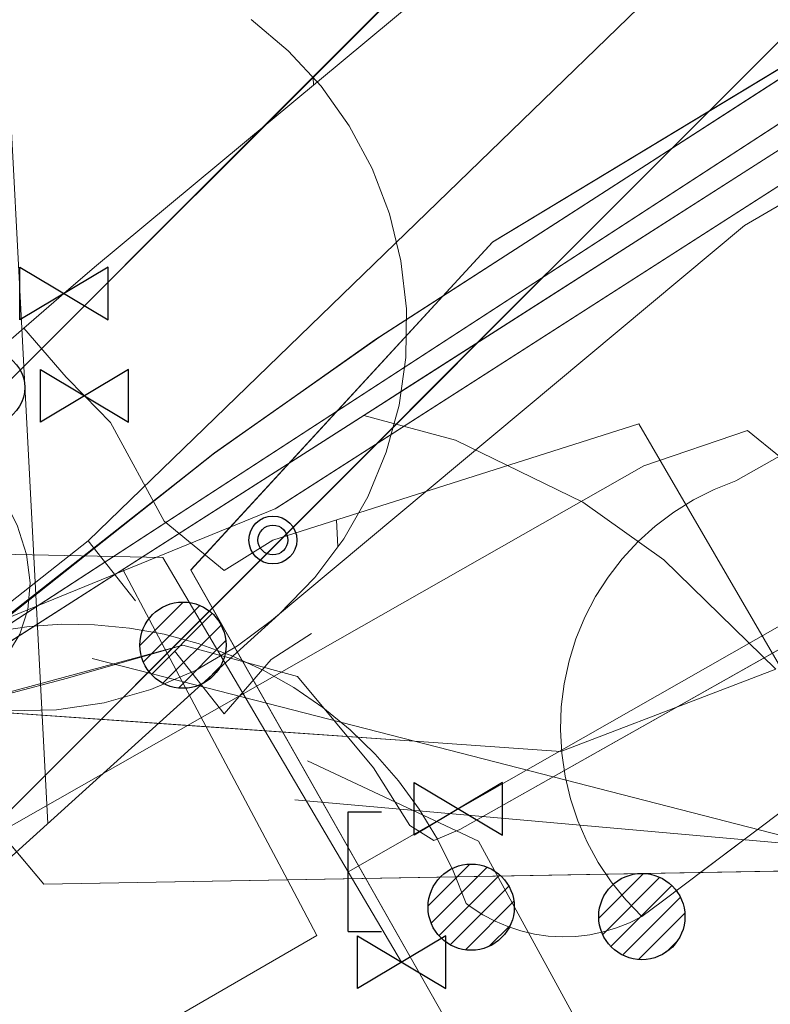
# Model space of a CAD drawing. Header units: metres. Extents: x 197355 to 199157, y 355772 to 356286.
# Tile 71 of 256: x 197658 to 197666, y 356032 to 356042. Entities that reach past the tile are written whole.
import ezdxf
from ezdxf.lldxf.tags import DXFTag

# ---------------------------------------------------------------- set-up
doc = ezdxf.new("R2010")
doc.units = ezdxf.units.M
for name, color, linetype, lineweight in [('B-WE-KL-DATA_ENEXISNETBEHEERB.V.-G', 90, 'KL-DATA-N', 18), ('B-WE-KL-DATA_HULPSTUK_KPNB.V.-S', 90, 'Continuous', 25), ('B-WE-KL-DATA_KABELBUNDEL_KPNB.V.-G', 90, 'Continuous', 18), ('B-WE-KL-DATA_KABELBUNDEL_ZIGGOB.V.-G', 94, 'Continuous', 18), ('B-WE-KL-DATA_TELECOM_BTNEDERLANDN.V.-G', 74, 'KL-TELECOM-ALGEMEEN-N', 18), ('B-WE-KL-DATA_TELECOM_EUROFIBERNEDERLANDB.V.-G', 98, 'KL-TELECOM-ALGEMEEN-N', 18), ('B-WE-KL-DATA_TELECOM_ZIGGOB.V.-G', 94, 'KL-TELECOM-ALGEMEEN-N', 18), ('B-WE-KL-DATA_ZIGGOB.V.-G', 94, 'KL-DATA-N', 18), ('B-WE-KL-ET_LS_ENEXISNETBEHEERB.V.-G', 190, 'KL-LS-N', 18), ('B-WE-KL-ET_LS_HULPSTUK_ENEXISNETBEHEERB.V.-G', 190, 'Continuous', 18), ('B-WE-KL-ET_LS_HULPSTUK_ENEXISNETBEHEERB.V.-S', 190, 'Continuous', 25), ('B-WE-KL-ET_LS_KABELBUNDEL_ENEXISNETBEHEERB.V.-G', 190, 'KL-BUNDEL-N', 18), ('B-WE-KL-ET_MS_10 kV_ENEXISNETBEHEERB.V.-G', 130, 'KL-MS-N', 18), ('B-WE-KL-ET_MS_ENEXISNETBEHEERB.V.-G', 130, 'KL-MS-N', 18), ('B-WE-KL-GAS_HULPSTUK_ENEXISNETBEHEERB.V.-S', 30, 'Continuous', 25), ('B-WE-KL-GAS_LD_ENEXISNETBEHEERB.V.-G', 50, 'KL-GAS-LD-N', 18), ('B-WE-KL-GAS_LD_HOOFDLEIDING_30 MBAR_PVC_160_ENEXISNETBEHEERB.V.-G', 50, 'KL-GAS-LD-N', 18), ('B-WE-KL-WATER_HULPSTUK_NVWATERLEIDINGMAATSCHAPPIJLIMBURG-S', 170, 'Continuous', 25), ('B-WE-KL-WATER_TRANSPORTLEIDING_NVWATERLEIDINGMAATSCHAPPIJLIMBURG-G', 170, 'KL-WATER-TR-N', 18), ('B-WE-KL-WATER_TRANSPORTLEIDING_NVWATERLEIDINGMAATSCHAPPIJLIMBURG-V', 170, 'Continuous', 18)]:
    doc.layers.add(name, color=color, linetype=linetype, lineweight=lineweight)
doc.styles.add('NLCS-ISO', font='NLCS-ISO.ttf')
doc.styles.get("Standard").update_dxf_attribs({"font": 'isocp.shx'})
doc.linetypes.add('KL-BUNDEL-N', pattern='A,28,-5,[103,NLCS.SHX,S=1.25,R=0,X=0,Y=0],-5,[103,NLCS.SHX,S=1.25,R=0,X=0,Y=0],-5,[103,NLCS.SHX,S=1.25,R=0,X=0,Y=0],-5,[103,NLCS.SHX,S=1.25,R=0,X=0,Y=0],-5', length=53)
tags = doc.linetypes.add('KL-DATA-N', pattern='A,4,-1,[101,NLCS.SHX,S=0.5,R=0,X=0,Y=0],-1,4,-1,["D",Standard,S=1,R=0,X=-0.25,Y=-0.5],-1.5', length=12.5).pattern_tags.tags
tags[18] = DXFTag(74, 10)
tags = doc.linetypes.add('KL-GAS-LD-N', pattern='A,4,-1,[69,NLCS.SHX,S=0.5,R=0,X=0,Y=0],-1,4,-1,["L",Standard,S=1,R=0,X=0.25,Y=-0.5],-2', length=13).pattern_tags.tags
tags[18] = DXFTag(74, 10)
tags = doc.linetypes.add('KL-LS-N', pattern='A,4,-1,[103,NLCS.SHX,S=0.75,R=0,X=0,Y=0],-1,4,-1,["L",Standard,S=1,R=0,X=0,Y=-0.5],-2', length=13).pattern_tags.tags
tags[18] = DXFTag(74, 10)
tags = doc.linetypes.add('KL-MS-N', pattern='A,4,-1,[103,NLCS.SHX,S=0.75,R=0,X=0,Y=0],-1,4,-1,["M",Standard,S=1,R=0,X=0,Y=-0.5],-2', length=13).pattern_tags.tags
tags[18] = DXFTag(74, 10)
doc.linetypes.add('KL-TELECOM-ALGEMEEN-N', pattern='A,7,-1,[101,NLCS.SHX,S=0.5,R=0,X=0,Y=0],-1', length=9)
doc.linetypes.add('KL-WATER-TR-N', pattern='A,7,-0.5,[168,NLCS.SHX,S=0.75,R=0,X=0.75,Y=0],-2,[168,NLCS.SHX,S=0.75,R=0,X=0.75,Y=0],-2', length=11.5)
pattern_1 = [(45, (0, 0), (-2.245064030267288, 2.245064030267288), [])]

# ---------------------------------------------------------------- blocks, each defined once
blk = doc.blocks.new('SKL-ET_HULP_MOF-SO')
h = blk.add_hatch()
h.set_pattern_fill('ANSI31', color=256, scale=6, style=0)
h.set_pattern_definition([(45, (-2.250000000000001, -126.9820083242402), (-0.5303300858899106, 0.5303300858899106), [])])
edge = h.paths.add_edge_path()
edge.add_arc((0, 0), 2.25, 0, 360)
at = {"linetype": 'Continuous'}
blk.add_circle((0, 0), 2.25, dxfattribs=at)
blk = doc.blocks.new('SKL-WTB_HULP_AFSLUITER-SO')
for p, q in [((2.303946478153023, 1.373199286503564), (-2.303946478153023, -1.373199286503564)), ((-2.303946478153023, 1.373199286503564), (2.303946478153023, -1.373199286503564)), ((2.303946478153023, -1.373199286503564), (2.303946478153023, 1.373199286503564))]:
    blk.add_line(p, q)
at = {"ltscale": 0.1}
blk.add_line((-2.303946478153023, -1.373199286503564), (-2.303946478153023, 1.373199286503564), dxfattribs=at)
blk = doc.blocks.new('SKL-WTB_HULP_EINDKAP-SO')
for p, q in [((0, -0.625), (0, 0.625)), ((0, 0.625), (0.3464025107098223, 0.625)), ((0, -0.625), (0.3464025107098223, -0.625))]:
    blk.add_line(p, q)
blk = doc.blocks.new('SIE-WEG_STRAATPOT_BRANDKRAAN-SO')
blk.add_ellipse((-4.547473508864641e-16, 0), major_axis=(-0.7288689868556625, 1.338866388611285e-16), ratio=0.6859943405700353)
at = {"style": 'NLCS-ISO'}
blk.add_text('BR', height=0.4, dxfattribs=at).set_placement((-0.2979630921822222, -0.1529624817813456))
blk = doc.blocks.new('SIE-WEG_AFVALBAK_TYPE_01')
for centre, radius in [((0, 0), 0.25), ((-2.384185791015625e-10, 0), 0.1558781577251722)]:
    blk.add_circle(centre, radius)

msp = doc.modelspace()

# ---------------------------------------------------------------- hatches: boundary and pattern name
at = {"layer": 'B-WE-KL-WATER_TRANSPORTLEIDING_NVWATERLEIDINGMAATSCHAPPIJLIMBURG-V'}
h = msp.add_hatch(dxfattribs=at)
h.set_pattern_fill('ANSI31', color=256, style=0)
h.set_pattern_definition(pattern_1)
h.paths.add_polyline_path([(198007.7628824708, 356117.5997837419), (198008.191053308, 356117.4881235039), (198008.6649657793, 356117.3032411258), (198009.1101150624, 356117.0614514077), (198009.5208232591, 356116.7658054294), (198009.8892403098, 356116.421363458), (198010.2133976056, 356116.0315743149), (198010.4841116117, 356115.6059384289), (198010.6991558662, 356115.1486696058), (198010.8553056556, 356114.6666071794), (198010.949667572, 356114.1700076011), (198010.9799946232, 356113.6680150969), (198010.9463448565, 356113.1616662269), (198010.850452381, 356112.6662217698), (198010.691542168, 356112.1862969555), (198010.4739691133, 356111.7311533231), (198010.1992088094, 356111.3041934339), (198009.8755191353, 356110.9181635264), (198009.5048454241, 356110.5754501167), (198009.092970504, 356110.2819392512), (198008.6464353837, 356110.041866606), (198008.1760224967, 356109.8613686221), (198007.6846952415, 356109.7413375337), (198007.1829394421, 356109.6838113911), (198006.6761135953, 356109.6910060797), (198006.1446725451, 356109.7658329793), (197977.0522983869, 356115.7532054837), (197954.9655211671, 356119.6777403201), (197940.9198486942, 356121.4894052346), (197899.4343655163, 356124.4679683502), (197875.4883874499, 356123.8214038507), (197861.0252651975, 356122.103750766), (197835.4696886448, 356116.2693739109), (197808.8941616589, 356104.1994298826), (197808.3209092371, 356103.9843477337), (197783.0416907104, 356096.4352139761), (197782.7276032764, 356096.3533172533), (197770.5728292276, 356093.6601809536), (197749.8006008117, 356085.675033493), (197737.4789958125, 356080.4287839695), (197727.6437167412, 356075.2376629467), (197697.8964830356, 356058.0881866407), (197674.4277834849, 356044.9122324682), (197665.4568640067, 356039.6937423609), (197660.5212532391, 356035.5694648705), (197660.1670550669, 356035.3042359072), (197659.7261458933, 356035.0477804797), (197659.2593476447, 356034.8492110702), (197658.7750990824, 356034.7127917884), (197658.2748882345, 356034.6384793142), (197657.770043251, 356034.6280783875), (197657.2664117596, 356034.6809236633), (197656.7738561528, 356034.7968661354), (197656.3018137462, 356034.9733828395), (197655.854061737, 356035.209252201), (197655.4400016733, 356035.4994139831), (197655.0661049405, 356035.8396840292), (197654.7374136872, 356036.2235570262), (197654.4603757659, 356036.6466985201), (197654.239472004, 356037.1005116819), (197654.0762295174, 356037.5798364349), (197653.9755461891, 356038.0752623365), (197653.9380045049, 356038.5792794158), (197653.9651949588, 356039.0839022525), (197654.0548537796, 356039.5810283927), (197654.2066232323, 356040.0626967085), (197654.4186302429, 356040.5219118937), (197654.6868851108, 356040.951920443), (197655.0053364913, 356041.342202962), (197655.3949589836, 356041.7114530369), (197660.7139438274, 356046.150197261), (197661.1688344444, 356046.4543241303), (197670.4212361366, 356051.8367787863), (197693.9135193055, 356065.0268148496), (197723.6954234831, 356082.1954183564), (197733.8731528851, 356087.5717867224), (197734.2103639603, 356087.7318495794), (197746.8763082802, 356093.121931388), (197767.9462000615, 356101.2212851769), (197768.5878591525, 356101.4147728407), (197780.8725605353, 356104.1364851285), (197805.8044641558, 356111.582321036), (197832.5130166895, 356123.7125554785), (197832.7995029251, 356123.8296055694), (197833.3261384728, 356123.9862905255), (197859.4262278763, 356129.9450692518), (197859.8968573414, 356130.0260571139), (197874.7021822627, 356131.7842766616), (197875.1116929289, 356131.8139774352), (197899.3913466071, 356132.4696987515), (197899.8350112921, 356132.4597995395), (197941.580219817, 356129.4625898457), (197956.2904980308, 356127.5672539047), (197978.6286532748, 356123.5958044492)])
h = msp.add_hatch(dxfattribs=at)
h.set_pattern_fill('ANSI31', color=256, style=0)
h.set_pattern_definition(pattern_1)
h.paths.add_polyline_path([(197663.353, 356038.981), (197663.329, 356039.471), (197663.257, 356039.956), (197663.138, 356040.432), (197662.972, 356040.894), (197662.763, 356041.338), (197662.51, 356041.759), (197662.218, 356042.153), (197661.889, 356042.517), (197661.525, 356042.846), (197661.131, 356043.138), (197660.71, 356043.391), (197660.266, 356043.6), (197659.804, 356043.766), (197659.328, 356043.885), (197658.843, 356043.957), (197658.353, 356043.981), (197657.863, 356043.957), (197657.378, 356043.885), (197656.902, 356043.766), (197656.44, 356043.6), (197655.996, 356043.391), (197655.575, 356043.138), (197655.181, 356042.846), (197654.817, 356042.517), (197654.488, 356042.153), (197654.196, 356041.759), (197653.943, 356041.338), (197653.734, 356040.894), (197653.568, 356040.432), (197653.449, 356039.956), (197653.377, 356039.471), (197653.353, 356038.981), (197653.377, 356038.491), (197653.449, 356038.006), (197653.568, 356037.53), (197653.734, 356037.068), (197653.943, 356036.624), (197654.196, 356036.203), (197654.488, 356035.809), (197654.817, 356035.445), (197655.181, 356035.116), (197655.575, 356034.824), (197655.996, 356034.571), (197656.44, 356034.362), (197656.902, 356034.196), (197657.378, 356034.077), (197657.863, 356034.005), (197658.353, 356033.981), (197658.843, 356034.005), (197659.328, 356034.077), (197659.804, 356034.196), (197660.266, 356034.362), (197660.71, 356034.571), (197661.131, 356034.824), (197661.525, 356035.116), (197661.889, 356035.445), (197662.218, 356035.809), (197662.51, 356036.203), (197662.763, 356036.624), (197662.972, 356037.068), (197663.138, 356037.53), (197663.257, 356038.006), (197663.329, 356038.491)])
h = msp.add_hatch(dxfattribs=at)
h.set_pattern_fill('ANSI31', color=256, style=0)
h.set_pattern_definition(pattern_1)
h.paths.add_polyline_path([(197607.409, 355986.912), (197608.031, 355987.029), (197608.632, 355987.224), (197609.204, 355987.493), (197609.652, 355987.771), (197610.452, 355988.328), (197610.819, 355988.609), (197614.693, 355991.876), (197626.75, 356003.407), (197646.025, 356021.105), (197661.291, 356034.914), (197661.732, 356035.367), (197662.112, 356035.871), (197662.426, 356036.421), (197662.667, 356037.004), (197662.834, 356037.615), (197662.921, 356038.24), (197662.93, 356038.872), (197662.858, 356039.501), (197662.708, 356040.114), (197662.482, 356040.704), (197662.182, 356041.262), (197661.815, 356041.777), (197661.387, 356042.24), (197660.902, 356042.647), (197660.37, 356042.989), (197659.801, 356043.261), (197659.199, 356043.46), (197658.58, 356043.58), (197657.949, 356043.622), (197657.318, 356043.584), (197656.696, 356043.466), (197656.096, 356043.271), (197655.524, 356043.002), (197654.99, 356042.662), (197654.582, 356042.33), (197639.305, 356028.51), (197619.947, 356010.737), (197608.124, 355999.418), (197604.549, 355996.403), (197603.939, 355995.978), (197603.443, 355995.584), (197603.002, 355995.132), (197602.622, 355994.628), (197602.308, 355994.079), (197602.065, 355993.496), (197601.898, 355992.885), (197601.81, 355992.259), (197601.801, 355991.628), (197601.872, 355991), (197602.022, 355990.386), (197602.248, 355989.795), (197602.547, 355989.237), (197602.914, 355988.722), (197603.342, 355988.258), (197603.827, 355987.851), (197604.358, 355987.509), (197604.927, 355987.236), (197605.527, 355987.038), (197606.148, 355986.916), (197606.78, 355986.874)])
h = msp.add_hatch(dxfattribs=at)
h.set_pattern_fill('ANSI31', color=256, style=0)
h.set_pattern_definition(pattern_1)
h.paths.add_polyline_path([(197658.938, 356032.928), (197659.587, 356033.019), (197660.216, 356033.194), (197660.818, 356033.449), (197661.383, 356033.782), (197661.897, 356034.184), (197662.356, 356034.651), (197662.75, 356035.173), (197663.072, 356035.743), (197663.316, 356036.348), (197663.48, 356036.981), (197663.56, 356037.63), (197663.554, 356038.286), (197663.463, 356038.932), (197663.289, 356039.562), (197663.032, 356040.165), (197662.7, 356040.729), (197662.298, 356041.243), (197661.666, 356041.952), (197661.2, 356042.41), (197660.677, 356042.804), (197660.107, 356043.126), (197659.502, 356043.37), (197658.869, 356043.534), (197658.22, 356043.614), (197657.565, 356043.608), (197656.917, 356043.517), (197656.288, 356043.343), (197655.686, 356043.087), (197655.121, 356042.754), (197654.607, 356042.352), (197654.148, 356041.885), (197653.754, 356041.363), (197653.432, 356040.793), (197653.188, 356040.188), (197653.024, 356039.555), (197652.944, 356038.906), (197652.95, 356038.251), (197653.041, 356037.603), (197653.216, 356036.974), (197653.471, 356036.372), (197653.804, 356035.807), (197654.206, 356035.292), (197654.838, 356034.584), (197655.305, 356034.126), (197655.826, 356033.733), (197656.397, 356033.41), (197657.002, 356033.166), (197657.635, 356033.002), (197658.286, 356032.922)])
h = msp.add_hatch(dxfattribs=at)
h.set_pattern_fill('ANSI31', color=256, style=0)
h.set_pattern_definition(pattern_1)
h.paths.add_polyline_path([(197662.217, 356038.001), (197662.193, 356038.491), (197662.121, 356038.976), (197662.002, 356039.452), (197661.836, 356039.914), (197661.627, 356040.358), (197661.374, 356040.779), (197661.082, 356041.173), (197660.753, 356041.537), (197660.389, 356041.866), (197659.995, 356042.158), (197659.574, 356042.411), (197659.13, 356042.62), (197658.668, 356042.786), (197658.192, 356042.905), (197657.707, 356042.977), (197657.217, 356043.001), (197656.727, 356042.977), (197656.242, 356042.905), (197655.766, 356042.786), (197655.304, 356042.62), (197654.86, 356042.411), (197654.439, 356042.158), (197654.045, 356041.866), (197653.681, 356041.537), (197653.352, 356041.173), (197653.06, 356040.779), (197652.807, 356040.358), (197652.598, 356039.914), (197652.432, 356039.452), (197652.313, 356038.976), (197652.241, 356038.491), (197652.217, 356038.001), (197652.241, 356037.511), (197652.313, 356037.026), (197652.432, 356036.55), (197652.598, 356036.088), (197652.807, 356035.644), (197653.06, 356035.223), (197653.352, 356034.829), (197653.681, 356034.465), (197654.045, 356034.136), (197654.439, 356033.844), (197654.86, 356033.591), (197655.304, 356033.382), (197655.766, 356033.216), (197656.242, 356033.097), (197656.727, 356033.025), (197657.217, 356033.001), (197657.707, 356033.025), (197658.192, 356033.097), (197658.668, 356033.216), (197659.13, 356033.382), (197659.574, 356033.591), (197659.995, 356033.844), (197660.389, 356034.136), (197660.753, 356034.465), (197661.082, 356034.829), (197661.374, 356035.223), (197661.627, 356035.644), (197661.836, 356036.088), (197662.002, 356036.55), (197662.121, 356037.026), (197662.193, 356037.511)])
h = msp.add_hatch(dxfattribs=at)
h.set_pattern_fill('ANSI31', color=256, style=0)
h.set_pattern_definition(pattern_1)
h.paths.add_polyline_path([(197663.568, 356037.914), (197663.544, 356038.404), (197663.472, 356038.889), (197663.353, 356039.365), (197663.187, 356039.827), (197662.978, 356040.271), (197662.725, 356040.692), (197662.433, 356041.086), (197662.104, 356041.45), (197661.74, 356041.779), (197661.346, 356042.071), (197660.925, 356042.324), (197660.481, 356042.533), (197660.019, 356042.699), (197659.543, 356042.818), (197659.058, 356042.89), (197658.568, 356042.914), (197658.078, 356042.89), (197657.593, 356042.818), (197657.117, 356042.699), (197656.655, 356042.533), (197656.211, 356042.324), (197655.79, 356042.071), (197655.396, 356041.779), (197655.032, 356041.45), (197654.703, 356041.086), (197654.411, 356040.692), (197654.158, 356040.271), (197653.949, 356039.827), (197653.783, 356039.365), (197653.664, 356038.889), (197653.592, 356038.404), (197653.568, 356037.914), (197653.592, 356037.424), (197653.664, 356036.939), (197653.783, 356036.463), (197653.949, 356036.001), (197654.158, 356035.557), (197654.411, 356035.136), (197654.703, 356034.742), (197655.032, 356034.378), (197655.396, 356034.049), (197655.79, 356033.757), (197656.211, 356033.504), (197656.655, 356033.295), (197657.117, 356033.129), (197657.593, 356033.01), (197658.078, 356032.938), (197658.568, 356032.914), (197659.058, 356032.938), (197659.543, 356033.01), (197660.019, 356033.129), (197660.481, 356033.295), (197660.925, 356033.504), (197661.346, 356033.757), (197661.74, 356034.049), (197662.104, 356034.378), (197662.433, 356034.742), (197662.725, 356035.136), (197662.978, 356035.557), (197663.187, 356036.001), (197663.353, 356036.463), (197663.472, 356036.939), (197663.544, 356037.424)])
h = msp.add_hatch(dxfattribs=at)
h.set_pattern_fill('ANSI31', color=256, angle=48, style=0)
h.set_pattern_definition([(92.99999999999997, (0, 0), (-3.170648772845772, -0.1661666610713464), [])])
h.paths.add_polyline_path([(197661.2751582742, 356036.4221415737), (197661.4307468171, 356036.6946692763), (197660.535, 356036.41), (197660.027, 356036.091), (197659.401, 356036.608), (197658.84, 356037.636), (197658.568, 356037.914), (197658.376, 356038.11), (197657.936, 356038.622), (197658.353, 356038.981), (197658.674, 356039.258), (197660.9969024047, 356041.1888251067), (197660.6956694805, 356041.5146915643), (197660.3078238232, 356041.8401620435), (197659.8820613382, 356042.1138664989), (197659.4269275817, 356042.3314348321), (197658.9458789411, 356042.4904525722), (197658.4511311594, 356042.5863649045), (197657.9458367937, 356042.6199978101), (197657.4417505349, 356042.589640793), (197656.9447338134, 356042.4953514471), (197656.4647741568, 356042.3393645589), (197656.0072819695, 356042.124215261), (197655.5760946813, 356041.849676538), (197655.2334574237, 356041.5708638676), (197639.9785919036, 356027.7708873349), (197620.6309995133, 356010.0074427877), (197608.79278249, 355998.6738744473), (197606.6446119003, 355996.8622005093), (197606.897, 355996.873), (197607.528, 355996.82), (197608.146, 355996.688), (197608.743, 355996.479), (197609.307, 355996.197), (197609.834, 355995.845), (197610.31, 355995.43), (197610.73, 355994.958), (197611.088, 355994.437), (197611.377, 355993.875), (197611.593, 355993.28), (197611.732, 355992.663), (197611.792, 355992.035), (197611.773, 355991.403), (197611.674, 355990.779), (197611.6191278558, 355990.5918798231), (197614.0244256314, 355992.6203020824), (197626.0661800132, 356004.1367215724), (197645.3514094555, 356021.8441140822), (197660.5966183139, 356035.6343072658), (197660.9714832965, 356036.0193726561)])
h = msp.add_hatch(dxfattribs=at)
h.set_pattern_fill('ANSI31', color=256, style=0)
h.set_pattern_definition(pattern_1)
h.paths.add_polyline_path([(197661.497, 356037.382), (197661.473, 356037.872), (197661.401, 356038.357), (197661.282, 356038.833), (197661.116, 356039.295), (197660.907, 356039.739), (197660.654, 356040.16), (197660.362, 356040.554), (197660.033, 356040.918), (197659.669, 356041.247), (197659.275, 356041.539), (197658.854, 356041.792), (197658.41, 356042.001), (197657.948, 356042.167), (197657.472, 356042.286), (197656.987, 356042.358), (197656.497, 356042.382), (197656.007, 356042.358), (197655.522, 356042.286), (197655.046, 356042.167), (197654.584, 356042.001), (197654.14, 356041.792), (197653.719, 356041.539), (197653.325, 356041.247), (197652.961, 356040.918), (197652.632, 356040.554), (197652.34, 356040.16), (197652.087, 356039.739), (197651.878, 356039.295), (197651.712, 356038.833), (197651.593, 356038.357), (197651.521, 356037.872), (197651.497, 356037.382), (197651.521, 356036.892), (197651.593, 356036.407), (197651.712, 356035.931), (197651.878, 356035.469), (197652.087, 356035.025), (197652.34, 356034.604), (197652.632, 356034.21), (197652.961, 356033.846), (197653.325, 356033.517), (197653.719, 356033.225), (197654.14, 356032.972), (197654.584, 356032.763), (197655.046, 356032.597), (197655.522, 356032.478), (197656.007, 356032.406), (197656.497, 356032.382), (197656.987, 356032.406), (197657.472, 356032.478), (197657.948, 356032.597), (197658.41, 356032.763), (197658.854, 356032.972), (197659.275, 356033.225), (197659.669, 356033.517), (197660.033, 356033.846), (197660.362, 356034.21), (197660.654, 356034.604), (197660.907, 356035.025), (197661.116, 356035.469), (197661.282, 356035.931), (197661.401, 356036.407), (197661.473, 356036.892)])

# ---------------------------------------------------------------- linework, layer by layer
at = {"layer": 'B-WE-KL-DATA_ENEXISNETBEHEERB.V.-G', "ltscale": 0.5, "flags": 128}
msp.add_lwpolyline([(197659.694, 356036.773), (197672.689, 356045.221)], dxfattribs=at)
at = {"layer": 'B-WE-KL-DATA_KABELBUNDEL_KPNB.V.-G', "ltscale": 0.5, "flags": 128}
for points in [[(197656.991, 356035.282), (197656.992, 356035.282), (197660.566, 356036.739), (197660.577, 356036.746), (197670.784, 356043.293), (197672.968, 356044.698), (197673.975, 356046.916), (197675.16, 356049.044), (197676.517, 356051.067), (197678.035, 356052.972), (197679.704, 356054.746), (197681.513, 356056.376), (197683.451, 356057.853), (197685.503, 356059.165), (197687.656, 356060.304), (197697.189, 356066.587), (197699.286, 356067.969), (197720.527, 356077.749), (197728.323, 356081.829)], [(197664.387, 356032.481), (197664.219, 356032.655), (197664.067, 356032.844), (197663.932, 356033.046), (197663.816, 356033.258), (197663.719, 356033.481), (197663.642, 356033.711), (197663.586, 356033.946), (197663.551, 356034.186), (197663.538, 356034.428), (197663.546, 356034.671), (197663.576, 356034.911), (197663.627, 356035.148), (197663.699, 356035.38), (197663.792, 356035.604), (197663.903, 356035.819), (197664.034, 356036.023), (197664.182, 356036.215), (197664.347, 356036.393), (197664.527, 356036.555), (197664.72, 356036.701), (197664.926, 356036.829), (197665.143, 356036.938), (197665.368, 356037.028), (197679.388, 356044.947)], [(197660.557, 356036.734), (197670.784, 356043.293), (197672.968, 356044.698)], [(197679.127, 356033.447), (197675.524, 356039.77), (197675.091, 356040.527), (197673.884, 356039.62), (197665.493, 356033.313), (197664.602, 356032.643), (197664.387, 356032.481), (197664.387, 356032.481)], [(197665.004, 356032.945), (197665.493, 356033.313), (197673.884, 356039.62), (197674.1, 356039.782)], [(197656.991, 356035.282), (197656.991, 356035.282), (197656.992, 356035.282), (197657.319, 356035.384), (197657.652, 356035.459), (197657.99, 356035.508), (197658.331, 356035.531), (197658.673, 356035.526), (197659.039, 356035.491), (197659.4, 356035.426), (197659.755, 356035.33), (197660.1, 356035.205), (197660.434, 356035.051), (197660.753, 356034.87), (197661.056, 356034.662), (197661.34, 356034.429), (197661.604, 356034.174), (197661.845, 356033.897), (197662.063, 356033.6), (197662.254, 356033.287), (197662.418, 356032.958), (197662.554, 356032.617), (197662.605, 356032.579)], [(197664.387, 356032.481), (197664.387, 356032.481), (197664.258, 356032.416), (197664.123, 356032.362), (197663.984, 356032.321), (197663.843, 356032.291), (197663.699, 356032.274), (197663.554, 356032.27), (197663.41, 356032.277), (197663.266, 356032.298), (197663.125, 356032.331), (197662.988, 356032.376), (197662.854, 356032.432), (197662.727, 356032.5), (197662.605, 356032.579)]]:
    msp.add_lwpolyline(points, dxfattribs=at)
at = {"layer": 'B-WE-KL-DATA_KABELBUNDEL_ZIGGOB.V.-G', "ltscale": 0.5, "flags": 128}
for points in [[(197671.207, 356043.924), (197661.9, 356037.976)], [(197661.9, 356037.976), (197661.484, 356037.71)], [(197661.484, 356037.71), (197658.968, 356036.103)], [(197665.784, 356035.061), (197664.616, 356036.202), (197663.771, 356036.806), (197662.44, 356037.453), (197661.484, 356037.71)], [(197658.968, 356036.103), (197656.737, 356034.678)], [(197659.589, 356034.933), (197658.968, 356036.103)], [(197659.589, 356034.933), (197658.649, 356035.174)], [(197665.784, 356035.061), (197665.16, 356034.822)], [(197662.014, 356034.31), (197659.589, 356034.933)], [(197659.839, 356034.462), (197659.589, 356034.933)], [(197665.16, 356034.822), (197663.542, 356034.203), (197662.014, 356034.31)], [(197660.686, 356032.863), (197658.142, 356032.818), (197656.635, 356034.613)], [(197659.839, 356034.462), (197657.467, 356034.627)], [(197660.686, 356032.863), (197659.839, 356034.462)], [(197662.014, 356034.31), (197659.839, 356034.462)], [(197667.195, 356032.979), (197662.014, 356034.31)], [(197660.686, 356032.863), (197667.195, 356032.979)], [(197658.361, 356027.88), (197657.113, 356030.038), (197660.994, 356032.283), (197660.686, 356032.863)]]:
    msp.add_lwpolyline(points, dxfattribs=at)
at = {"layer": 'B-WE-KL-DATA_TELECOM_BTNEDERLANDN.V.-G', "ltscale": 0.5, "flags": 128}
for points in [[(197517.234, 355970.285), (197516.927, 355971.123), (197517.073, 355972.14), (197517.759, 355972.472), (197522.406, 355971.174), (197531.004, 355968.578), (197535.406, 355967.193), (197536.049, 355967.086), (197536.928, 355967.245), (197537.676, 355967.676), (197538.34, 355968.439), (197539.006, 355970.531), (197539.349, 355971.379), (197539.986, 355972.027), (197540.862, 355972.275), (197552.642, 355972.704), (197558.763, 355972.792), (197563.452, 355973.142), (197570.047, 355973.857), (197578.655, 355975.52), (197588.802, 355979.015), (197590.634, 355979.086), (197592.542, 355978.606), (197593.452, 355978.472), (197603.055, 355981.044), (197611.503, 355986.964), (197616.929, 355993.157), (197619.729, 355996.864), (197626.177, 356001.667), (197634.858, 356009.108), (197644.746, 356017.114), (197653.728, 356022.308), (197663.595, 356029.198), (197659.68, 356036.096), (197662.829, 356039.517), (197672.325, 356045.259), (197677.704, 356048.828), (197695.156, 356058.809), (197706.127, 356065.083), (197718.364, 356072.082), (197730.502, 356081.857), (197739.216, 356086.763), (197749.098, 356091.079), (197766.293, 356098.694), (197775.657, 356102.204), (197788.728, 356106.166), (197808.118, 356114.888), (197818.821, 356119.65), (197823, 356121.365), (197826.707, 356122.478), (197834.622, 356125.946), (197835.693, 356126.408), (197837.873, 356127.306), (197838.951, 356127.717), (197840.055, 356128.131), (197841.153, 356128.523), (197842.254, 356128.897), (197843.369, 356129.262), (197844.49, 356129.616), (197845.613, 356129.951), (197846.734, 356130.275), (197847.859, 356130.578), (197848.986, 356130.863), (197851.281, 356131.407), (197852.413, 356131.651), (197854.73, 356132.108), (197857.502, 356132.559), (197862.816, 356133.195), (197867.446, 356133.49), (197872.101, 356133.542), (197877.417, 356133.295), (197885.99, 356132.423), (197898.979, 356131.009), (197915.405, 356129.22), (197942.099, 356126.314), (197953.032, 356125.067), (197956.428, 356124.564), (197972.4, 356121.672), (197978.158, 356120.615), (197999.677, 356115.875), (198010.598, 356113.447), (198028.377, 356109.573), (198029.182, 356109.401), (198031.697, 356106.644), (198034.554, 356102.023), (198037.973, 356100.89), (198041.435, 356099.893), (198044.932, 356099.034), (198048.462, 356098.315), (198052.017, 356097.735), (198055.592, 356097.297), (198059.181, 356097.001), (198062.78, 356096.848), (198066.382, 356096.837), (198069.981, 356096.969), (198071.138, 356094.792)], [(197517.19, 355970.18), (197517.23, 355970.29), (197516.93, 355971.12), (197517.07, 355972.14), (197517.76, 355972.47), (197522.41, 355971.17), (197535.41, 355967.19), (197536.05, 355967.09), (197536.93, 355967.24), (197537.68, 355967.68), (197538.34, 355968.44), (197539.35, 355971.38), (197539.99, 355972.03), (197540.86, 355972.27), (197552.64, 355972.7), (197558.76, 355972.79), (197563.45, 355973.14), (197570.05, 355973.86), (197578.66, 355975.52), (197588.8, 355979.02), (197590.63, 355979.09), (197592.54, 355978.61), (197593.45, 355978.47), (197603.05, 355981.04), (197611.5, 355986.96), (197616.93, 355993.16), (197619.73, 355996.86), (197626.18, 356001.67), (197634.86, 356009.11), (197644.75, 356017.11), (197653.73, 356022.31), (197663.59, 356029.2), (197659.68, 356036.1), (197662.83, 356039.52), (197672.32, 356045.26), (197677.7, 356048.83), (197718.36, 356072.08), (197730.5, 356081.86), (197739.22, 356086.76), (197766.29, 356098.69), (197775.66, 356102.2), (197788.73, 356106.17), (197818.82, 356119.65), (197823, 356121.36), (197826.71, 356122.48), (197838.95, 356127.72), (197846.73, 356130.28), (197852.41, 356131.65), (197857.5, 356132.56), (197862.82, 356133.2), (197867.45, 356133.49), (197872.1, 356133.54), (197877.42, 356133.29), (197942.1, 356126.31), (197953.03, 356125.07), (197956.43, 356124.56), (197978.16, 356120.61), (198029.18, 356109.4), (198031.7, 356106.64), (198034.55, 356102.02), (198037.97, 356100.89), (198041.43, 356099.89), (198044.93, 356099.03), (198048.46, 356098.31), (198052.02, 356097.74), (198055.59, 356097.3), (198059.18, 356097), (198062.78, 356096.85), (198066.38, 356096.84), (198069.98, 356096.97), (198071.33, 356094.44)]]:
    msp.add_lwpolyline(points, dxfattribs=at)
at = {"layer": 'B-WE-KL-DATA_TELECOM_EUROFIBERNEDERLANDB.V.-G', "ltscale": 0.5, "flags": 128}
for points in [[(197679.1, 356049.9), (197677.5, 356049.1), (197667.5, 356042.3), (197661.6, 356038.5), (197659.9, 356037.3), (197652.9, 356031.8), (197649.9, 356028.9), (197635.5, 356015), (197622.1, 356002), (197616.4, 355997.4), (197602, 355985.4), (197594.4, 355981.7), (197585.3, 355978.1), (197581.6, 355977.1), (197580.4, 355976.6), (197574.3, 355975.5), (197568.9, 355974.4), (197560.9, 355973.4), (197554.9, 355973.7), (197552.9, 355974), (197543.7, 355973.5), (197534.3, 355974), (197528.2, 355975.4), (197523.7, 355976.6), (197511.5, 355980.6), (197500.4, 355986.2), (197497.8, 355988.2), (197493.2, 355990.9), (197487.3, 355992.9), (197359.173, 356028.34)], [(197571.088, 355974.72), (197580.37, 355976.59), (197581.58, 355977.11), (197585.32, 355978.1), (197594.38, 355981.7), (197601.98, 355985.4), (197622.1, 356002.05), (197652.92, 356031.77), (197659.93, 356037.32), (197661.65, 356038.53), (197667.55, 356042.34), (197677.51, 356049.12), (197679.1, 356049.9)], [(197581.577, 355977.113), (197585.32, 355978.096), (197594.384, 355981.699), (197601.977, 355985.396), (197616.409, 355997.351), (197622.101, 356002.052), (197635.477, 356015.022), (197649.91, 356028.875), (197652.924, 356031.769), (197659.927, 356037.32), (197661.646, 356038.527), (197667.549, 356042.337), (197677.507, 356049.122), (197679.095, 356049.905)]]:
    msp.add_lwpolyline(points, dxfattribs=at)
at = {"layer": 'B-WE-KL-DATA_TELECOM_ZIGGOB.V.-G', "ltscale": 0.5, "flags": 128}
msp.add_lwpolyline([(197668.451, 356025.613), (197670.702, 356026.915), (197667.195, 356032.979), (197662.014, 356034.31), (197656.581, 356034.689), (197642.828, 356050.291), (197641.849, 356051.427), (197643.844, 356053.114), (197643.798, 356056.218), (197641.28, 356058.209), (197628.75, 356069.282), (197627.372, 356071.978), (197633.219, 356080.166)], dxfattribs=at)
at = {"layer": 'B-WE-KL-DATA_ZIGGOB.V.-G', "ltscale": 0.5, "flags": 128}
for points in [[(198390.103, 356073.554), (198377.882, 356075.625), (198351.192, 356080.134), (198348.431, 356063.568), (198344.869, 356064.114), (198344.754, 356064.134), (198307.066, 356069.909), (198257.536, 356076.561), (198207.946, 356082.762), (198182.036, 356085.881), (198167.994, 356088.254), (198167.732, 356088.379), (198166.915, 356089.962), (198161.916, 356092.597), (198137.506, 356095.335), (198103.562, 356099.271), (198079.224, 356101.73), (198075.344, 356101.241), (198063.281, 356095.001), (198054.03, 356096.354), (198042.911, 356098.02), (198035.313, 356098.993), (198034.994, 356100.858), (198034.491, 356102.617), (198033.815, 356104.236), (198032.979, 356105.684), (198031.998, 356106.934), (198030.892, 356107.962), (198029.681, 356108.746), (198028.389, 356109.274), (198026.078, 356109.869), (197982.407, 356119.286), (197967.257, 356122.321), (197958.837, 356123.804), (197951.533, 356124.908), (197935.194, 356126.732), (197888.339, 356131.818), (197874.639, 356133.144), (197871.556, 356133.219), (197865.866, 356133.028), (197862.079, 356132.717), (197858.305, 356132.258), (197852.677, 356131.296), (197848.957, 356130.474), (197843.438, 356128.971), (197841.624, 356128.315), (197835.429, 356125.836), (197827.662, 356122.548), (197790.628, 356106.332), (197784.382, 356104.258), (197776.676, 356102.049), (197771.433, 356100.253), (197743.232, 356087.791), (197742.542, 356086.391), (197737.094, 356083.872), (197731.401, 356081.679), (197730.361, 356079.667), (197725.007, 356076.747), (197721.737, 356075.114), (197702.193, 356062.721), (197684.582, 356052.706), (197675.362, 356046.615), (197671.668, 356044.222), (197671.207, 356043.924), (197656.214, 356034.344), (197650.801, 356029.256), (197617.418, 355997.625), (197609.649, 355990.861), (197606.434, 355988.156), (197595.428, 355978.482), (197593.974, 355975.818), (197600.303, 355951.504), (197601.455, 355946.606), (197597.888, 355945.294), (197591.088, 355942.443), (197591.175, 355941.147)], [(197591.175, 355941.147), (197591.088, 355942.443), (197597.888, 355945.294), (197601.455, 355946.606), (197600.303, 355951.504), (197593.974, 355975.818), (197595.428, 355978.482), (197606.434, 355988.156), (197609.649, 355990.861), (197617.418, 355997.625), (197650.801, 356029.256), (197656.214, 356034.344), (197671.207, 356043.924), (197671.668, 356044.222), (197675.362, 356046.615), (197684.582, 356052.706), (197702.193, 356062.721), (197721.737, 356075.114), (197725.007, 356076.747), (197730.361, 356079.667), (197731.401, 356081.679), (197737.094, 356083.872), (197742.542, 356086.391), (197743.232, 356087.791), (197771.433, 356100.253), (197776.676, 356102.049), (197784.382, 356104.258), (197790.628, 356106.332), (197827.662, 356122.548), (197835.429, 356125.836), (197841.624, 356128.315), (197843.438, 356128.971), (197848.957, 356130.474), (197852.677, 356131.296), (197858.305, 356132.258), (197862.079, 356132.717), (197865.866, 356133.028), (197871.556, 356133.219), (197874.639, 356133.144), (197888.339, 356131.818), (197935.194, 356126.732), (197951.533, 356124.908), (197958.837, 356123.804), (197967.257, 356122.321), (197982.407, 356119.286), (198026.078, 356109.869), (198028.389, 356109.274), (198029.681, 356108.746), (198030.892, 356107.962), (198031.998, 356106.934), (198032.979, 356105.684), (198033.815, 356104.236), (198034.491, 356102.617), (198034.994, 356100.858), (198035.313, 356098.993), (198042.911, 356098.02), (198054.03, 356096.354), (198063.281, 356095.001), (198075.344, 356101.241), (198079.224, 356101.73), (198103.562, 356099.271), (198137.506, 356095.335), (198161.916, 356092.597), (198166.915, 356089.962), (198167.732, 356088.379), (198167.994, 356088.254), (198182.036, 356085.881), (198207.946, 356082.762), (198257.536, 356076.561), (198307.066, 356069.909), (198344.754, 356064.134), (198344.869, 356064.114), (198348.431, 356063.568), (198351.192, 356080.134), (198377.882, 356075.625), (198390.103, 356073.554)], [(198390.103, 356073.554), (198377.882, 356075.625), (198351.192, 356080.134), (198348.431, 356063.568), (198344.869, 356064.114), (198344.754, 356064.134), (198307.066, 356069.909), (198257.536, 356076.561), (198207.946, 356082.762), (198182.036, 356085.881), (198167.994, 356088.254), (198167.732, 356088.379), (198166.915, 356089.962), (198161.916, 356092.597), (198137.506, 356095.335), (198103.562, 356099.271), (198079.224, 356101.73), (198075.344, 356101.241), (198063.281, 356095.001), (198054.03, 356096.354), (198042.911, 356098.02), (198035.313, 356098.993), (198034.994, 356100.858), (198034.491, 356102.617), (198033.815, 356104.236), (198032.979, 356105.684), (198031.998, 356106.934), (198030.892, 356107.962), (198029.681, 356108.746), (198028.389, 356109.274), (198026.078, 356109.869), (197982.407, 356119.286), (197967.257, 356122.321), (197958.837, 356123.804), (197951.533, 356124.908), (197935.194, 356126.732), (197888.339, 356131.818), (197874.639, 356133.144), (197871.556, 356133.219), (197865.866, 356133.028), (197862.079, 356132.717), (197858.305, 356132.258), (197852.677, 356131.296), (197848.957, 356130.474), (197843.438, 356128.971), (197841.624, 356128.315), (197835.429, 356125.836), (197827.662, 356122.548), (197790.628, 356106.332), (197784.382, 356104.258), (197776.676, 356102.049), (197771.433, 356100.253), (197743.232, 356087.791), (197742.542, 356086.391), (197737.094, 356083.872), (197731.401, 356081.679), (197730.361, 356079.667), (197725.007, 356076.747), (197721.737, 356075.114), (197702.193, 356062.721), (197684.582, 356052.706), (197675.362, 356046.615), (197671.668, 356044.222), (197671.207, 356043.924), (197656.214, 356034.344), (197650.801, 356029.256), (197617.418, 355997.625), (197609.649, 355990.861), (197606.434, 355988.156), (197595.428, 355978.482), (197593.974, 355975.818), (197600.303, 355951.504), (197601.455, 355946.606), (197597.888, 355945.294), (197591.088, 355942.443), (197591.175, 355941.147)], [(197597.897, 355941.987), (197597.888, 355945.294), (197601.455, 355946.606), (197600.303, 355951.504), (197594.521, 355976.821), (197595.208, 355978.079), (197596.717, 355978.6), (197608.113, 355985.388), (197608.724, 355986.165), (197609.136, 355987.063), (197609.324, 355988.031), (197609.279, 355989.015), (197609.334, 355989.829), (197609.649, 355990.861), (197610.098, 355991.757), (197610.747, 355992.507), (197653.869, 356032.847), (197661.484, 356037.71), (197671.207, 356043.924), (197671.668, 356044.222), (197675.362, 356046.615), (197684.582, 356052.706), (197702.193, 356062.721), (197721.737, 356075.114), (197725.007, 356076.747), (197730.361, 356079.667), (197730.825, 356080.564), (197733.014, 356081.877), (197738.009, 356085.225), (197743.232, 356087.791), (197768.443, 356099.383), (197774.787, 356101.897)], [(197854.88, 355852.022), (197856.501, 355852.422), (197852.812, 355869.289), (197838.812, 355866.814), (197802.238, 355859.918), (197786.383, 355856.793), (197776.239, 355862.618), (197763.254, 355874.969), (197757.529, 355884.885), (197756.402, 355885.624), (197755.099, 355885.765), (197753.529, 355885.677), (197742.579, 355879.627), (197726.795, 355911.343), (197714.121, 355939.022), (197699.469, 355969.231), (197694.651, 355979.889), (197693.211, 355984.1), (197693.571, 355987.298), (197688.257, 355996.147), (197682.232, 356006.959), (197670.702, 356026.915), (197667.195, 356032.979), (197658.142, 356032.818), (197642.849, 356051.033), (197644.155, 356053.309), (197644.155, 356056.598), (197642.268, 356059.054), (197637.928, 356061.171)], [(197697.94, 355970.908), (197699.668, 355976.912), (197693.571, 355987.298), (197688.257, 355996.147), (197682.232, 356006.959), (197670.702, 356026.915), (197667.195, 356032.979), (197662.014, 356034.31), (197657.467, 356034.627)]]:
    msp.add_lwpolyline(points, dxfattribs=at)
at = {"layer": 'B-WE-KL-ET_LS_ENEXISNETBEHEERB.V.-G', "ltscale": 0.5, "flags": 128}
for points in [[(197674.824, 356038.953), (197674.444, 356039.6), (197673.797, 356039.77), (197673.375, 356039.529), (197672.953, 356039.289), (197662.487, 356033.388), (197662.215, 356033.275), (197661.966, 356033.431), (197661.585, 356034.032), (197660.792, 356034.986), (197659.596, 356035.313), (197654.452, 356033.924), (197652.468, 356032.332), (197649.137, 356029.203), (197647.646, 356027.803), (197646.852, 356027.057), (197642.034, 356022.531), (197636.388, 356017.228), (197635.547, 356016.438), (197634.426, 356015.385), (197633.924, 356014.913), (197632.405, 356013.501), (197629.722, 356011.007), (197625.849, 356007.408), (197617.879, 356000), (197617.365, 355999.495), (197649.137, 356029.203), (197647.646, 356027.803), (197646.852, 356027.057), (197642.034, 356022.531), (197636.388, 356017.228), (197635.547, 356016.438), (197634.426, 356015.385), (197633.924, 356014.913), (197632.405, 356013.501), (197629.722, 356011.007), (197625.849, 356007.408), (197617.879, 356000), (197617.365, 355999.495)], [(197667.78, 356033.838), (197666.193, 356036.981), (197665.49, 356037.554), (197664.409, 356037.183), (197657.022, 356032.985), (197656.482, 356031.841), (197659.533, 356026.663)], [(197659.596, 356035.313), (197658.392, 356034.968), (197656.497, 356034.467)]]:
    msp.add_lwpolyline(points, dxfattribs=at)
at = {"layer": 'B-WE-KL-ET_LS_HULPSTUK_ENEXISNETBEHEERB.V.-G', "ltscale": 0.5, "flags": 128}
msp.add_lwpolyline([(197673.375, 356039.529), (197662.487, 356033.388)], dxfattribs=at)
at = {"layer": 'B-WE-KL-ET_LS_KABELBUNDEL_ENEXISNETBEHEERB.V.-G', "ltscale": 0.5, "flags": 128}
for points in [[(197673.375, 356039.529), (197662.487, 356033.388)], [(197667.78, 356033.838), (197666.193, 356036.981), (197665.49, 356037.554), (197664.409, 356037.183), (197657.022, 356032.985), (197656.482, 356031.841), (197659.533, 356026.663)], [(197662.487, 356033.388), (197662.215, 356033.275), (197661.966, 356033.431), (197661.585, 356034.032), (197660.792, 356034.986), (197659.596, 356035.313), (197654.452, 356033.924), (197652.468, 356032.332), (197633.924, 356014.913), (197617.879, 356000), (197617.365, 355999.495)]]:
    msp.add_lwpolyline(points, dxfattribs=at)
at = {"layer": 'B-WE-KL-ET_MS_10 kV_ENEXISNETBEHEERB.V.-G', "ltscale": 0.5, "flags": 128}
for points in [[(197651.962, 356032.207), (197652.291, 356032.549), (197652.628, 356032.862), (197652.973, 356033.148), (197653.324, 356033.404), (197653.682, 356033.631), (197654.047, 356033.829), (197654.417, 356033.997), (197654.792, 356034.135), (197655.369, 356034.247), (197655.981, 356034.399), (197656.625, 356034.592), (197657.296, 356034.824), (197657.549, 356034.993), (197657.749, 356035.196), (197657.892, 356035.428), (197657.976, 356035.686), (197658, 356035.965), (197657.962, 356036.26), (197657.864, 356036.565), (197657.708, 356036.875), (197645.138, 356052.453), (197645.079, 356052.584), (197645.047, 356052.723), (197645.041, 356052.866), (197645.062, 356053.007), (197645.109, 356053.143), (197645.181, 356053.266), (197645.275, 356053.375), (197654.451, 356060.612), (197658.418, 356063.253), (197659.263, 356063.899), (197665.258, 356067.735), (197667.245, 356069.071), (197669.246, 356070.387), (197671.259, 356071.683), (197673.286, 356072.958), (197675.326, 356074.212), (197677.378, 356075.445), (197679.443, 356076.658), (197681.52, 356077.849), (197683.609, 356079.019), (197685.71, 356080.168), (197687.823, 356081.296), (197689.947, 356082.402), (197692.082, 356083.486), (197694.227, 356084.549), (197696.384, 356085.589), (197698.551, 356086.608), (197714.118, 356093.584), (197717.777, 356095.199), (197722.739, 356097.271), (197727.688, 356099.373), (197732.624, 356101.507), (197758.158, 356112.723), (197764.692, 356115.683), (197771.242, 356118.608), (197777.807, 356121.498), (197784.934, 356124.592), (197785.465, 356124.861), (197785.98, 356125.16), (197786.478, 356125.488), (197786.956, 356125.843), (197787.413, 356126.225), (197787.848, 356126.631), (197788.26, 356127.062), (197788.646, 356127.516), (197789.006, 356127.99), (197789.339, 356128.484), (197789.643, 356128.996), (197789.918, 356129.525), (197790.163, 356130.068), (197790.376, 356130.624), (197790.558, 356131.191), (197790.819, 356131.904), (197791.021, 356132.637), (197791.162, 356133.383), (197791.242, 356134.139), (197791.261, 356134.898), (197791.217, 356135.656), (197791.111, 356136.409), (197790.945, 356137.15), (197784.886, 356151.732), (197775.137, 356173.394), (197774.776, 356173.999), (197773.524, 356176.082), (197772.261, 356178.159), (197771.064, 356179.706), (197769.806, 356181.294), (197768.488, 356182.925), (197767.11, 356184.597), (197765.673, 356186.31), (197764.176, 356188.064), (197762.619, 356189.859), (197761.004, 356191.695)], [(198000, 356115.764), (197985.035, 356119.006), (197981.405, 356119.882), (197977.766, 356120.714), (197974.116, 356121.502), (197970.457, 356122.246), (197967.864, 356122.745), (197965.267, 356123.222), (197962.666, 356123.677), (197960.061, 356124.11), (197957.453, 356124.52), (197954.841, 356124.908), (197952.226, 356125.274), (197949.608, 356125.617), (197943.741, 356126.245), (197934.425, 356127.517), (197922.665, 356128.391), (197904.98, 356130.341), (197893.498, 356131.647), (197869.604, 356134.019), (197867.686, 356133.952), (197865.769, 356133.844), (197863.856, 356133.695), (197861.946, 356133.504), (197860.041, 356133.272), (197858.141, 356132.999), (197856.247, 356132.685), (197854.361, 356132.33), (197852.483, 356131.934), (197850.614, 356131.498), (197848.755, 356131.021), (197846.906, 356130.504), (197845.069, 356129.947), (197843.245, 356129.351), (197841.434, 356128.716), (197839.637, 356128.041), (197819.566, 356119.113), (197813.788, 356117.296), (197807.575, 356114.533), (197784.443, 356104.347), (197780.664, 356104.429), (197772.995, 356101.383), (197767.989, 356099.348), (197742.203, 356088.108), (197738.45, 356086.001), (197733.49, 356082.599), (197721.764, 356074.989), (197702.175, 356063.143), (197683.909, 356052.568), (197672.689, 356045.221), (197653.574, 356032.795), (197645.751, 356025.541), (197629.658, 356010.266), (197619.568, 356000), (197610.995, 355991.866), (197610.545, 355991.433), (197610.149, 355990.949), (197609.814, 355990.421), (197609.543, 355989.858), (197609.342, 355989.266), (197609.212, 355988.654), (197609.156, 355988.032), (197609.183, 355987.105), (197609.147, 355986.806), (197609.068, 355986.514), (197608.948, 355986.238), (197608.788, 355985.981), (197608.593, 355985.751), (197608.366, 355985.552), (197608.113, 355985.388), (197595.824, 355978.323), (197594.798, 355978.005), (197594.626, 355977.933), (197594.47, 355977.831), (197594.336, 355977.701), (197594.229, 355977.549), (197594.151, 355977.38), (197594.106, 355977.199), (197594.096, 355977.013), (197594.12, 355976.828), (197595.779, 355969.549), (197601.11, 355946.527), (197601.118, 355946.342), (197601.058, 355946.166), (197600.938, 355946.025), (197600.775, 355945.937), (197597.664, 355944.949), (197597.578, 355944.901), (197597.517, 355944.825), (197597.49, 355944.73), (197597.502, 355944.633), (197597.515, 355944.587), (197597.498, 355941.937)]]:
    msp.add_lwpolyline(points, dxfattribs=at)
at = {"layer": 'B-WE-KL-ET_MS_ENEXISNETBEHEERB.V.-G', "ltscale": 0.5, "flags": 128}
for points in [[(197672.689, 356045.221), (197659.694, 356036.773)], [(197659.694, 356036.773), (197653.574, 356032.795), (197645.751, 356025.541), (197629.658, 356010.266), (197619.568, 356000), (197610.995, 355991.866), (197609.543, 355989.858), (197609.174, 355987.407), (197608.948, 355986.238), (197608.113, 355985.388)]]:
    msp.add_lwpolyline(points, dxfattribs=at)
at = {"layer": 'B-WE-KL-GAS_LD_ENEXISNETBEHEERB.V.-G', "ltscale": 0.5, "flags": 128}
msp.add_lwpolyline([(197662.472, 356033.604), (197673.335, 356039.788)], dxfattribs=at)
at = {"layer": 'B-WE-KL-GAS_LD_HOOFDLEIDING_30 MBAR_PVC_160_ENEXISNETBEHEERB.V.-G', "ltscale": 0.5, "flags": 128}
for points in [[(197645.837, 356025.347), (197657.506, 356036.265), (197659.386, 356036.226), (197661.321, 356032.949)], [(197661.321, 356032.949), (197662.472, 356033.604)], [(197661.321, 356032.949), (197661.878, 356032.005)]]:
    msp.add_lwpolyline(points, dxfattribs=at)
at = {"layer": 'B-WE-KL-WATER_TRANSPORTLEIDING_NVWATERLEIDINGMAATSCHAPPIJLIMBURG-G', "ltscale": 0.5, "flags": 128}
for points in [[(197657.936, 356038.622), (197658.353, 356038.981), (197658.674, 356039.258), (197663.153, 356042.981), (197672.439, 356048.383), (197695.893, 356061.55), (197725.709, 356078.739), (197735.759, 356084.044), (197748.295, 356089.382), (197769.416, 356097.501), (197781.88, 356100.263), (197805.994, 356107.495), (197807.209, 356107.827), (197834.185, 356120.079), (197860.343, 356126.051), (197875.197, 356127.815), (197899.524, 356128.472), (197941.321, 356125.471), (197955.568, 356123.633), (197977.809, 356119.681), (198006.443, 356113.788), (198006.982, 356113.677)], [(197673.088, 356050.869), (197668.884, 356046.352), (197658.606, 356036.401)], [(197657.936, 356038.622), (197657.217, 356038.001), (197656.497, 356037.382), (197653.835, 356034.963), (197646.677, 356028.455), (197642.659, 356024.802), (197623.329, 356007.054), (197611.469, 355995.698), (197607.595, 355992.431), (197607.246, 355992.188), (197606.795, 355991.874)], [(197658.568, 356037.914), (197658.376, 356038.11), (197657.936, 356038.622)], [(197660.535, 356036.41), (197660.027, 356036.091), (197659.401, 356036.608), (197658.84, 356037.636), (197658.568, 356037.914)], [(197667.65, 356031.963), (197664.355, 356037.624), (197660.535, 356036.41)], [(197608.25, 355989.781), (197616.858, 355997.559), (197618.934, 355999.435), (197622.737, 356002.991), (197631.864, 356011.523), (197635.207, 356014.674), (197644.728, 356023.648), (197647.315, 356026.051), (197648.123, 356026.802), (197648.154, 356026.831), (197648.221, 356026.893), (197648.417, 356027.075), (197652.412, 356030.786), (197653.728, 356032.008), (197655.24, 356033.198), (197655.344, 356033.303), (197657.729, 356035.711), (197658.606, 356036.401)], [(197658.606, 356036.401), (197659.1, 356035.774)], [(197659.509, 356035.254), (197660.027, 356034.595), (197660.518, 356035.163), (197660.939, 356035.433)], [(197687.872, 355984.83), (197683.308, 355994.585), (197681.767, 355998.312), (197662.683, 356033.266), (197660.897, 356034.107)], [(197666.448, 356033.195), (197660.765, 356033.7)]]:
    msp.add_lwpolyline(points, dxfattribs=at)
at = {"layer": 'B-WE-KL-WATER_TRANSPORTLEIDING_NVWATERLEIDINGMAATSCHAPPIJLIMBURG-G', "linetype": 'ByBlock', "ltscale": 0.5, "flags": 128}
for points in [[(197657.7700432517, 356034.6280783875), (197658.2748882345, 356034.6384793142), (197658.7750990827, 356034.7127917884), (197659.2593476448, 356034.8492110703), (197659.726145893, 356035.0477804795), (197660.1670550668, 356035.3042359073), (197660.5212532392, 356035.5694648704), (197665.4568640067, 356039.6937423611), (197674.4277834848, 356044.912232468)], [(197645.3514094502, 356021.8441140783), (197660.5966183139, 356035.6343072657), (197660.9714832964, 356036.019372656), (197661.2751582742, 356036.4221415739), (197661.5260947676, 356036.8616800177), (197661.7189056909, 356037.3281064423), (197661.8524197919, 356037.8165921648), (197661.9219858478, 356038.3163483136), (197661.9291873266, 356038.8220521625), (197661.8716625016, 356039.324595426), (197661.7516313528, 356039.8151227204), (197661.5709986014, 356040.286686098), (197661.3310607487, 356040.7329705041), (197661.037524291, 356041.1448813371), (197660.6956694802, 356041.5146915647), (197660.3078238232, 356041.8401620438)]]:
    msp.add_lwpolyline(points, dxfattribs=at)

# ---------------------------------------------------------------- block references
at = {"layer": 'B-WE-KL-DATA_HULPSTUK_KPNB.V.-S', "xscale": 0.2, "yscale": 0.2, "zscale": 0.2}
for p in [(197662.605, 356032.579), (197662.605, 356032.579), (197664.387, 356032.481), (197664.387, 356032.481), (197664.387, 356032.481)]:
    msp.add_blockref('SKL-ET_HULP_MOF-SO', p, dxfattribs=at)
at = {"layer": 'B-WE-KL-ET_LS_HULPSTUK_ENEXISNETBEHEERB.V.-S', "xscale": 0.2, "yscale": 0.2, "zscale": 0.2}
msp.add_blockref('SKL-ET_HULP_MOF-SO', (197659.596, 356035.313), dxfattribs=at)
at = {"layer": 'B-WE-KL-GAS_HULPSTUK_ENEXISNETBEHEERB.V.-S', "xscale": 0.2, "yscale": 0.2, "zscale": 0.2}
for p in [(197662.472, 356033.604), (197661.878, 356032.005)]:
    msp.add_blockref('SKL-WTB_HULP_AFSLUITER-SO', p, dxfattribs=at)
at = {"layer": 'B-WE-KL-GAS_HULPSTUK_ENEXISNETBEHEERB.V.-S'}
msp.add_blockref('SKL-WTB_HULP_EINDKAP-SO', (197661.321, 356032.949), dxfattribs=at)
at = {"layer": 'B-WE-KL-WATER_HULPSTUK_NVWATERLEIDINGMAATSCHAPPIJLIMBURG-S', "xscale": 0.2, "yscale": 0.2, "zscale": 0.2}
for p in [(197658.353, 356038.981), (197658.568, 356037.914)]:
    msp.add_blockref('SKL-WTB_HULP_AFSLUITER-SO', p, dxfattribs=at)
at = {"layer": 'B-WE-KL-WATER_HULPSTUK_NVWATERLEIDINGMAATSCHAPPIJLIMBURG-S'}
for name, p in [('SIE-WEG_STRAATPOT_BRANDKRAAN-SO', (197657.217, 356038.001)), ('SIE-WEG_AFVALBAK_TYPE_01', (197660.535, 356036.41))]:
    msp.add_blockref(name, p, dxfattribs=at)

doc.saveas('drawing.dxf')
